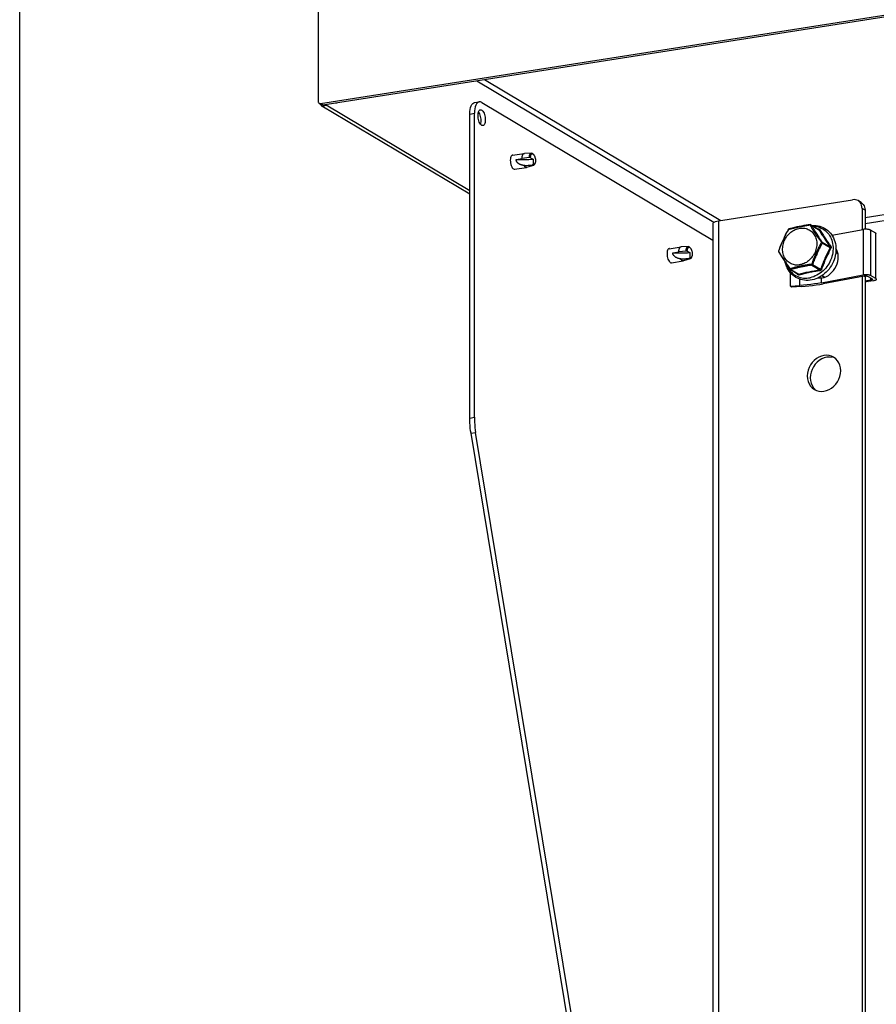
# Model space of a CAD drawing. Header units: inches. Extents: x 0 to 54.4, y 0 to 35.2.
# Tile 2 of 9: x 0 to 10, y 11.5 to 22.9. Entities that reach past the tile are written whole.
import ezdxf

# ---------------------------------------------------------------- set-up
doc = ezdxf.new("R2010")
doc.units = ezdxf.units.IN
doc.header["$LTSCALE"] = 2.992
doc.header["$MEASUREMENT"] = 0
doc.layers.get('0').update_dxf_attribs({"linetype": 'CONTINUOUS'})

msp = doc.modelspace()

# ---------------------------------------------------------------- linework, layer by layer
at = {"color": 7, "linetype": 'Continuous'}
for p, q in [((0, 0), (0, 35.2)), ((3.506, 21.97), (15.675, 23.882)), ((3.479, 23.297), (3.479, 21.994)), ((3.5, 21.967), (3.518, 21.957)), ((3.506, 21.97), (3.533, 21.954)), ((3.52, 21.941), (3.517, 21.945)), ((3.52, 21.941), (3.574, 21.95)), ((5.246, 20.913), (3.52, 21.941)), ((5.302, 21.982), (5.356, 21.991)), ((5.246, 21.848), (5.299, 21.857)), ((5.246, 18.306), (5.246, 21.848)), ((5.347, 21.87), (5.353, 21.862)), ((17.308, 21.74), (9.853, 20.569)), ((5.743, 21.368), (5.881, 21.39)), ((5.881, 21.39), (5.883, 21.39)), ((5.964, 21.394), (5.883, 21.39)), ((5.989, 21.377), (5.981, 21.385)), ((5.769, 21.205), (5.906, 21.227)), ((5.785, 21.319), (5.856, 21.33)), ((5.94, 21.341), (5.856, 21.33)), ((5.908, 21.227), (5.906, 21.227)), ((5.987, 21.249), (5.908, 21.227)), ((5.954, 21.339), (5.94, 21.341)), ((5.954, 21.339), (5.983, 21.323)), ((5.973, 21.252), (5.978, 21.258)), ((5.978, 21.258), (5.983, 21.263)), ((5.983, 21.323), (5.983, 21.263)), ((6.005, 21.273), (6, 21.262)), ((9.806, 20.818), (9.772, 20.839)), ((9.853, 20.728), (9.819, 20.749)), ((9.853, 20.728), (9.853, 20.506)), ((9.218, 20.558), (9.217, 20.558)), ((9.219, 20.559), (9.311, 20.504)), ((9.221, 20.557), (9.313, 20.502)), ((8.958, 20.499), (8.961, 20.505)), ((8.959, 20.504), (8.959, 20.504)), ((8.961, 20.505), (8.966, 20.506)), ((8.964, 20.509), (8.964, 20.509)), ((9.022, 20.519), (9.04, 20.523)), ((9.04, 20.523), (9.071, 20.529)), ((9.071, 20.529), (9.092, 20.534)), ((9.252, 20.506), (9.26, 20.495)), ((9.26, 20.475), (9.267, 20.464)), ((9.267, 20.464), (9.275, 20.452)), ((9.274, 20.472), (9.29, 20.449)), ((9.275, 20.452), (9.283, 20.439)), ((9.29, 20.449), (9.303, 20.429)), ((9.303, 20.429), (9.313, 20.415)), ((9.304, 20.508), (9.308, 20.509)), ((9.467, 20.435), (9.831, 20.503)), ((9.831, 20.503), (9.831, 19.974)), ((9.916, 20.496), (9.916, 19.966)), ((9.978, 20.459), (9.916, 20.496)), ((9.978, 19.93), (9.978, 20.459)), ((8.876, 20.324), (8.884, 20.342)), ((8.884, 20.342), (8.895, 20.366)), ((8.895, 20.366), (8.915, 20.41)), ((9.308, 20.404), (9.319, 20.389)), ((9.342, 20.358), (9.346, 20.353)), ((9.354, 20.356), (9.446, 20.301)), ((9.355, 20.346), (9.447, 20.292)), ((7.57, 20.279), (7.708, 20.301)), ((7.612, 20.23), (7.683, 20.241)), ((7.767, 20.252), (7.683, 20.241)), ((7.708, 20.301), (7.71, 20.301)), ((7.791, 20.305), (7.71, 20.301)), ((7.781, 20.25), (7.767, 20.252)), ((7.781, 20.25), (7.81, 20.234)), ((7.816, 20.288), (7.808, 20.296)), ((7.81, 20.234), (7.81, 20.174)), ((8.847, 20.249), (8.846, 20.247)), ((8.852, 20.239), (8.847, 20.249)), ((8.881, 20.195), (8.872, 20.209)), ((8.9, 20.168), (8.881, 20.195)), ((9.283, 20.199), (9.277, 20.185)), ((9.289, 20.213), (9.283, 20.199)), ((9.296, 20.228), (9.289, 20.213)), ((9.512, 20.234), (9.538, 20.218)), ((9.514, 20.283), (9.516, 20.282)), ((9.532, 20.228), (9.536, 20.224)), ((7.596, 20.116), (7.734, 20.138)), ((7.735, 20.138), (7.734, 20.138)), ((7.814, 20.16), (7.735, 20.138)), ((7.8, 20.163), (7.805, 20.169)), ((7.805, 20.169), (7.81, 20.174)), ((7.832, 20.184), (7.827, 20.173)), ((8.912, 20.15), (8.9, 20.168)), ((8.939, 20.109), (8.912, 20.15)), ((8.947, 20.096), (8.939, 20.109)), ((8.956, 20.083), (8.947, 20.096)), ((9.234, 20.088), (9.326, 20.033)), ((9.242, 20.094), (9.334, 20.039)), ((8.975, 20.055), (8.968, 20.065)), ((8.982, 20.045), (8.975, 20.055)), ((8.983, 20.037), (9.075, 19.982)), ((8.985, 19.843), (8.985, 19.995)), ((8.988, 20.036), (9.08, 19.982)), ((9.07, 19.979), (9.062, 19.99)), ((9.344, 19.882), (9.831, 19.974)), ((9.353, 19.967), (9.385, 19.948)), ((9.978, 19.93), (9.916, 19.966)), ((8.985, 19.843), (9.091, 19.85)), ((9.091, 19.85), (9.091, 19.924)), ((9.315, 19.939), (9.311, 19.942)), ((9.344, 19.882), (9.344, 19.939)), ((9.344, 19.939), (9.352, 19.939)), ((9.842, 19.96), (9.364, 19.87)), ((9.853, 19.96), (9.853, 7.892)), ((9.853, 19.902), (9.871, 19.905)), ((9.922, 19.914), (9.871, 19.905)), ((9.871, 19.905), (9.889, 19.895)), ((9.935, 19.926), (9.884, 19.956)), ((9.952, 19.905), (9.889, 19.895)), ((9.922, 19.914), (9.922, 19.934)), ((8.995, 19.83), (8.985, 19.843)), ((9.111, 19.838), (8.995, 19.83)), ((9.468, 19.013), (9.439, 19.016)), ((5.246, 18.306), (5.299, 18.315)), ((5.261, 18.128), (5.314, 18.136)), ((7.017, 7.473), (5.261, 18.128))]:
    msp.add_line(p, q, dxfattribs=at)
at = {"color": 3, "linetype": 'Continuous'}
for p, q in [((3.533, 21.954), (15.703, 23.866)), ((5.327, 22.236), (8.09, 20.589)), ((5.418, 22.25), (8.171, 20.609)), ((3.52, 21.955), (3.518, 21.957)), ((5.246, 20.953), (3.574, 21.95)), ((5.385, 21.984), (8.08, 20.378)), ((5.299, 18.315), (5.299, 21.857)), ((17.308, 21.812), (9.853, 20.64)), ((5.743, 21.369), (5.741, 21.369)), ((5.746, 21.369), (5.743, 21.369)), ((5.718, 21.31), (5.719, 21.293)), ((5.735, 21.234), (5.741, 21.223)), ((5.741, 21.223), (5.748, 21.214)), ((5.763, 21.205), (5.769, 21.205)), ((8.144, 20.604), (9.708, 20.85)), ((9.819, 20.749), (9.819, 20.503)), ((8.08, 20.573), (8.08, 6.634)), ((8.144, 20.604), (8.144, 6.665)), ((7.545, 20.221), (7.546, 20.204)), ((7.57, 20.28), (7.568, 20.28)), ((7.573, 20.28), (7.57, 20.28)), ((7.562, 20.145), (7.568, 20.134)), ((7.568, 20.134), (7.576, 20.125)), ((7.59, 20.116), (7.596, 20.116)), ((9.819, 19.956), (9.819, 7.889)), ((7.07, 7.482), (5.314, 18.136))]:
    msp.add_line(p, q, dxfattribs=at)
at = {"color": 7, "linetype": 'Continuous'}
for points in [[(3.479, 21.994), (3.48, 21.987), (3.483, 21.981), (3.487, 21.975), (3.491, 21.973)], [(3.491, 21.973), (3.493, 21.972), (3.499, 21.97), (3.506, 21.97)], [(3.517, 21.945), (3.514, 21.949), (3.511, 21.956), (3.509, 21.962)], [(5.246, 21.848), (5.247, 21.876), (5.25, 21.901), (5.255, 21.924), (5.262, 21.943), (5.271, 21.959), (5.281, 21.972), (5.292, 21.979), (5.302, 21.982)], [(5.353, 21.862), (5.359, 21.849), (5.364, 21.835), (5.368, 21.82), (5.372, 21.804)], [(5.372, 21.804), (5.373, 21.788), (5.374, 21.772)], [(5.374, 21.772), (5.373, 21.756), (5.372, 21.743), (5.369, 21.732)], [(5.856, 21.33), (5.856, 21.337), (5.856, 21.344), (5.857, 21.35), (5.858, 21.356), (5.859, 21.362), (5.861, 21.367), (5.863, 21.372), (5.865, 21.376), (5.867, 21.38), (5.869, 21.383), (5.872, 21.386), (5.875, 21.388), (5.878, 21.389), (5.881, 21.39)], [(5.94, 21.341), (5.94, 21.347), (5.941, 21.353), (5.941, 21.359), (5.942, 21.364), (5.943, 21.369), (5.945, 21.374), (5.947, 21.378), (5.948, 21.382), (5.951, 21.386), (5.953, 21.388), (5.955, 21.391), (5.958, 21.392), (5.961, 21.393), (5.964, 21.394)], [(5.954, 21.339), (5.954, 21.344), (5.954, 21.349), (5.955, 21.354), (5.956, 21.359), (5.957, 21.363), (5.958, 21.367), (5.959, 21.371), (5.961, 21.374), (5.963, 21.377), (5.965, 21.38), (5.967, 21.382), (5.969, 21.383), (5.971, 21.384), (5.974, 21.384), (5.976, 21.384), (5.979, 21.384), (5.981, 21.383), (5.984, 21.381), (5.987, 21.379), (5.989, 21.377)], [(5.964, 21.394), (5.967, 21.394), (5.97, 21.393), (5.973, 21.392), (5.976, 21.39), (5.979, 21.387), (5.981, 21.385)], [(5.989, 21.377), (5.989, 21.377), (5.992, 21.374), (5.994, 21.37), (5.996, 21.367), (5.999, 21.362), (6.001, 21.358), (6.003, 21.353), (6.004, 21.348), (6.006, 21.343), (6.007, 21.338), (6.009, 21.332), (6.01, 21.327), (6.01, 21.321), (6.011, 21.315), (6.011, 21.31), (6.011, 21.304), (6.011, 21.299), (6.011, 21.294), (6.01, 21.289), (6.009, 21.285), (6.008, 21.28), (6.007, 21.276), (6.005, 21.273)], [(5.785, 21.319), (5.81, 21.318), (5.834, 21.318), (5.859, 21.318), (5.884, 21.318), (5.909, 21.319), (5.934, 21.32), (5.958, 21.321), (5.983, 21.323)], [(5.877, 21.247), (5.874, 21.248), (5.87, 21.249), (5.866, 21.25), (5.863, 21.251), (5.859, 21.252), (5.856, 21.253), (5.852, 21.254), (5.849, 21.255), (5.845, 21.256), (5.842, 21.257), (5.838, 21.259), (5.834, 21.26), (5.83, 21.262), (5.826, 21.264), (5.822, 21.267), (5.818, 21.269), (5.814, 21.272), (5.81, 21.274), (5.807, 21.277), (5.804, 21.28), (5.801, 21.283), (5.798, 21.286), (5.796, 21.289), (5.794, 21.292), (5.792, 21.295), (5.79, 21.298), (5.789, 21.301), (5.787, 21.305), (5.786, 21.308), (5.785, 21.312), (5.785, 21.316), (5.785, 21.319)], [(5.973, 21.252), (5.961, 21.25), (5.949, 21.249), (5.937, 21.248), (5.925, 21.247), (5.912, 21.246), (5.9, 21.246), (5.889, 21.247), (5.877, 21.247)], [(5.894, 21.23), (5.891, 21.232), (5.888, 21.234), (5.886, 21.237), (5.883, 21.24), (5.88, 21.244), (5.877, 21.247)], [(5.906, 21.227), (5.904, 21.227), (5.9, 21.227), (5.897, 21.228), (5.894, 21.23)], [(5.987, 21.249), (5.985, 21.249), (5.982, 21.248), (5.979, 21.249), (5.976, 21.25), (5.973, 21.252)], [(6, 21.265), (5.998, 21.263), (5.995, 21.262), (5.993, 21.261), (5.991, 21.261), (5.988, 21.261), (5.985, 21.262), (5.983, 21.263)], [(6, 21.262), (6, 21.261), (5.998, 21.258), (5.995, 21.255), (5.993, 21.252), (5.99, 21.251), (5.988, 21.249), (5.987, 21.249)], [(6.005, 21.273), (6.004, 21.27), (6.002, 21.267), (6, 21.265)], [(9.806, 20.818), (9.821, 20.807), (9.832, 20.795)], [(9.832, 20.795), (9.841, 20.78), (9.848, 20.764), (9.852, 20.747), (9.853, 20.728)], [(9.212, 20.56), (9.191, 20.557), (9.167, 20.554), (9.14, 20.549), (9.113, 20.543), (9.085, 20.538), (9.058, 20.532), (9.031, 20.526), (9.005, 20.52), (8.983, 20.514), (8.964, 20.509)], [(9.092, 20.534), (9.133, 20.542), (9.143, 20.544), (9.152, 20.546), (9.16, 20.548), (9.168, 20.549), (9.176, 20.551), (9.184, 20.552), (9.191, 20.553), (9.198, 20.555), (9.205, 20.556), (9.211, 20.557)], [(9.211, 20.557), (9.211, 20.558), (9.211, 20.559), (9.211, 20.559), (9.212, 20.56), (9.212, 20.56), (9.212, 20.56)], [(9.217, 20.558), (9.215, 20.558), (9.214, 20.558), (9.212, 20.557), (9.211, 20.557)], [(9.211, 20.557), (9.213, 20.553), (9.218, 20.544)], [(9.248, 20.541), (9.266, 20.54), (9.286, 20.538), (9.305, 20.533), (9.323, 20.528), (9.34, 20.52), (9.357, 20.512), (9.374, 20.502), (9.389, 20.49), (9.403, 20.477), (9.416, 20.464), (9.429, 20.448), (9.44, 20.432), (9.449, 20.415), (9.458, 20.397), (9.465, 20.378), (9.471, 20.359), (9.475, 20.339), (9.479, 20.318), (9.48, 20.297), (9.481, 20.276), (9.479, 20.254), (9.477, 20.232), (9.473, 20.211), (9.467, 20.189), (9.461, 20.168), (9.452, 20.147), (9.443, 20.127), (9.433, 20.107), (9.421, 20.088), (9.408, 20.07), (9.394, 20.052), (9.379, 20.036), (9.363, 20.02), (9.346, 20.006), (9.329, 19.992), (9.311, 19.981), (9.292, 19.97), (9.273, 19.961), (9.254, 19.953), (9.234, 19.946), (9.214, 19.941)], [(9.221, 20.557), (9.22, 20.557), (9.219, 20.558), (9.218, 20.558)], [(9.218, 20.544), (9.221, 20.539), (9.224, 20.534), (9.227, 20.528), (9.23, 20.522), (9.234, 20.516), (9.238, 20.51), (9.241, 20.504), (9.245, 20.498), (9.249, 20.492), (9.252, 20.486), (9.26, 20.475)], [(9.219, 20.559), (9.219, 20.558), (9.22, 20.558), (9.221, 20.557)], [(9.221, 20.557), (9.223, 20.553), (9.226, 20.549), (9.228, 20.544), (9.231, 20.54), (9.234, 20.535), (9.237, 20.53), (9.241, 20.524), (9.245, 20.518), (9.252, 20.506)], [(9.234, 20.55), (9.239, 20.55), (9.261, 20.55), (9.283, 20.549), (9.305, 20.545), (9.326, 20.54), (9.346, 20.534), (9.365, 20.525), (9.384, 20.515), (9.402, 20.504), (9.419, 20.49), (9.434, 20.476), (9.449, 20.46), (9.462, 20.443), (9.474, 20.424), (9.484, 20.405), (9.493, 20.384), (9.501, 20.363), (9.507, 20.34), (9.511, 20.317), (9.513, 20.294), (9.514, 20.27), (9.513, 20.246), (9.511, 20.222), (9.506, 20.198), (9.5, 20.174), (9.493, 20.151), (9.484, 20.128), (9.473, 20.105), (9.461, 20.083), (9.448, 20.062), (9.433, 20.042), (9.417, 20.023), (9.4, 20.006), (9.382, 19.989), (9.363, 19.974), (9.343, 19.96), (9.322, 19.948), (9.301, 19.937), (9.28, 19.928), (9.258, 19.921), (9.235, 19.916)], [(8.959, 20.504), (8.948, 20.485), (8.935, 20.462), (8.923, 20.436), (8.91, 20.408), (8.897, 20.379), (8.884, 20.351), (8.872, 20.323), (8.861, 20.296), (8.852, 20.271), (8.845, 20.25)], [(8.892, 20.263), (8.892, 20.278), (8.893, 20.293), (8.894, 20.308), (8.897, 20.324), (8.901, 20.339), (8.906, 20.354), (8.912, 20.369), (8.918, 20.383), (8.926, 20.397), (8.934, 20.411), (8.943, 20.424), (8.953, 20.437), (8.964, 20.448), (8.975, 20.459), (8.987, 20.47), (9, 20.479), (9.012, 20.488), (9.026, 20.495), (9.039, 20.502), (9.053, 20.507), (9.067, 20.512), (9.081, 20.515), (9.096, 20.518), (9.11, 20.519), (9.124, 20.519), (9.138, 20.518), (9.151, 20.517), (9.165, 20.514), (9.178, 20.509), (9.19, 20.504), (9.202, 20.498), (9.214, 20.491), (9.225, 20.483), (9.235, 20.474), (9.244, 20.464), (9.253, 20.453), (9.261, 20.442), (9.268, 20.43), (9.274, 20.417), (9.279, 20.403), (9.283, 20.389), (9.286, 20.375), (9.289, 20.36), (9.29, 20.345)], [(8.915, 20.41), (8.921, 20.424), (8.924, 20.432), (8.928, 20.439), (8.931, 20.447), (8.935, 20.454), (8.939, 20.462), (8.942, 20.469), (8.946, 20.476), (8.949, 20.483), (8.952, 20.488), (8.955, 20.494), (8.958, 20.499)], [(8.961, 20.505), (8.96, 20.505), (8.96, 20.505), (8.959, 20.505), (8.959, 20.504)], [(8.964, 20.509), (8.963, 20.508), (8.963, 20.508), (8.962, 20.507), (8.961, 20.506), (8.961, 20.505)], [(8.966, 20.506), (8.972, 20.508), (8.978, 20.509), (8.984, 20.511), (8.991, 20.512), (8.998, 20.514), (9.005, 20.516), (9.013, 20.517), (9.022, 20.519)], [(9.26, 20.495), (9.263, 20.489), (9.274, 20.472)], [(9.283, 20.439), (9.288, 20.433), (9.292, 20.426), (9.297, 20.419), (9.308, 20.404)], [(9.307, 20.506), (9.308, 20.507), (9.308, 20.508), (9.308, 20.509)], [(9.308, 20.509), (9.31, 20.509), (9.313, 20.509), (9.315, 20.509), (9.317, 20.508), (9.319, 20.507), (9.321, 20.506), (9.322, 20.505), (9.323, 20.503)], [(9.313, 20.502), (9.312, 20.503), (9.312, 20.503), (9.311, 20.504)], [(9.323, 20.503), (9.322, 20.502), (9.321, 20.502), (9.319, 20.501), (9.318, 20.501), (9.316, 20.501), (9.315, 20.501), (9.314, 20.501), (9.313, 20.502)], [(9.313, 20.502), (9.32, 20.49), (9.328, 20.478), (9.335, 20.466), (9.343, 20.454), (9.351, 20.441), (9.359, 20.429), (9.367, 20.417), (9.375, 20.404), (9.383, 20.392), (9.392, 20.379), (9.4, 20.367), (9.409, 20.354), (9.418, 20.341), (9.427, 20.328), (9.437, 20.314), (9.446, 20.301)], [(9.323, 20.503), (9.331, 20.491), (9.338, 20.479), (9.346, 20.467), (9.353, 20.455), (9.361, 20.443), (9.369, 20.431), (9.377, 20.419), (9.385, 20.406), (9.393, 20.394), (9.401, 20.381), (9.41, 20.369), (9.419, 20.356), (9.428, 20.343), (9.437, 20.331), (9.446, 20.317), (9.455, 20.304)], [(9.916, 20.496), (9.913, 20.497), (9.909, 20.499), (9.905, 20.5), (9.9, 20.502), (9.895, 20.503), (9.89, 20.504), (9.884, 20.504), (9.879, 20.505), (9.872, 20.505), (9.866, 20.506), (9.86, 20.506), (9.854, 20.506), (9.848, 20.505), (9.842, 20.505), (9.836, 20.504), (9.831, 20.503)], [(9.984, 20.451), (9.984, 20.451), (9.984, 20.453), (9.982, 20.455), (9.98, 20.457), (9.978, 20.459)], [(8.847, 20.249), (8.849, 20.256), (8.852, 20.263), (8.854, 20.27), (8.857, 20.278), (8.86, 20.286), (8.864, 20.295), (8.868, 20.304), (8.872, 20.314), (8.876, 20.324)], [(9.29, 20.345), (9.29, 20.33), (9.289, 20.315), (9.287, 20.3), (9.284, 20.284), (9.281, 20.269), (9.276, 20.254), (9.27, 20.239), (9.263, 20.225), (9.256, 20.211), (9.247, 20.197), (9.238, 20.184), (9.228, 20.171), (9.218, 20.16), (9.206, 20.149), (9.195, 20.138), (9.182, 20.129), (9.169, 20.12), (9.156, 20.113), (9.142, 20.106), (9.129, 20.101), (9.115, 20.096), (9.1, 20.093), (9.086, 20.09), (9.072, 20.089), (9.058, 20.089), (9.044, 20.089), (9.03, 20.091), (9.017, 20.094), (9.004, 20.099), (8.991, 20.104), (8.979, 20.11), (8.968, 20.117), (8.957, 20.125), (8.947, 20.134)], [(9.346, 20.353), (9.342, 20.347), (9.339, 20.34), (9.335, 20.334), (9.331, 20.326), (9.326, 20.319), (9.322, 20.311), (9.317, 20.302), (9.312, 20.292), (9.308, 20.283), (9.303, 20.274), (9.299, 20.265), (9.295, 20.257), (9.291, 20.249), (9.288, 20.241), (9.284, 20.233), (9.281, 20.226), (9.278, 20.219), (9.275, 20.211), (9.272, 20.204), (9.268, 20.197), (9.265, 20.19), (9.262, 20.183), (9.259, 20.175), (9.256, 20.168), (9.253, 20.16), (9.25, 20.152), (9.247, 20.144), (9.244, 20.136), (9.242, 20.128), (9.239, 20.121), (9.237, 20.115), (9.235, 20.109), (9.233, 20.103), (9.232, 20.097)], [(9.355, 20.346), (9.351, 20.34), (9.348, 20.334), (9.344, 20.327), (9.34, 20.32), (9.336, 20.313), (9.332, 20.305), (9.328, 20.296), (9.323, 20.287), (9.319, 20.277), (9.314, 20.268), (9.31, 20.26), (9.306, 20.251), (9.303, 20.243), (9.296, 20.228)], [(9.313, 20.415), (9.318, 20.407), (9.323, 20.399), (9.328, 20.392), (9.333, 20.385), (9.338, 20.379), (9.342, 20.373), (9.346, 20.367), (9.35, 20.361), (9.354, 20.356)], [(9.319, 20.389), (9.324, 20.382), (9.329, 20.376), (9.333, 20.37), (9.342, 20.358)], [(9.346, 20.353), (9.348, 20.354), (9.349, 20.354), (9.35, 20.355), (9.351, 20.355), (9.352, 20.356), (9.353, 20.356), (9.354, 20.356), (9.354, 20.356)], [(9.355, 20.346), (9.354, 20.347), (9.353, 20.348), (9.352, 20.349), (9.351, 20.35), (9.35, 20.35), (9.349, 20.351), (9.348, 20.352), (9.346, 20.353)], [(9.354, 20.356), (9.355, 20.355), (9.355, 20.354), (9.356, 20.353), (9.356, 20.351), (9.356, 20.35), (9.356, 20.349), (9.355, 20.348), (9.355, 20.346)], [(7.612, 20.23), (7.637, 20.23), (7.662, 20.229), (7.686, 20.229), (7.711, 20.229), (7.736, 20.23), (7.761, 20.231), (7.785, 20.232), (7.81, 20.234)], [(7.705, 20.159), (7.701, 20.159), (7.697, 20.16), (7.694, 20.161), (7.69, 20.162), (7.686, 20.163), (7.683, 20.164), (7.679, 20.165), (7.676, 20.166), (7.672, 20.167), (7.669, 20.168), (7.665, 20.17), (7.661, 20.172), (7.657, 20.173), (7.654, 20.175), (7.649, 20.178), (7.645, 20.18), (7.641, 20.183), (7.638, 20.186), (7.634, 20.188), (7.631, 20.191), (7.628, 20.194), (7.625, 20.197), (7.623, 20.2), (7.621, 20.203), (7.619, 20.206), (7.617, 20.209), (7.616, 20.213), (7.614, 20.216), (7.613, 20.219), (7.613, 20.223), (7.612, 20.227), (7.612, 20.23)], [(7.683, 20.241), (7.683, 20.248), (7.684, 20.255), (7.684, 20.261), (7.685, 20.267), (7.687, 20.273), (7.688, 20.278), (7.69, 20.283), (7.692, 20.287), (7.694, 20.291), (7.696, 20.294), (7.699, 20.297), (7.702, 20.299), (7.705, 20.3), (7.708, 20.301)], [(7.767, 20.252), (7.767, 20.258), (7.768, 20.264), (7.768, 20.27), (7.769, 20.275), (7.771, 20.28), (7.772, 20.285), (7.774, 20.289), (7.776, 20.293), (7.778, 20.297), (7.78, 20.299), (7.783, 20.302), (7.785, 20.303), (7.788, 20.304), (7.791, 20.305)], [(7.781, 20.25), (7.781, 20.255), (7.782, 20.26), (7.782, 20.265), (7.783, 20.27), (7.784, 20.274), (7.785, 20.278), (7.787, 20.282), (7.788, 20.285), (7.79, 20.288), (7.792, 20.291), (7.794, 20.293), (7.796, 20.294), (7.799, 20.295), (7.801, 20.295), (7.803, 20.295), (7.806, 20.295), (7.809, 20.294), (7.811, 20.292), (7.814, 20.29), (7.816, 20.288)], [(7.791, 20.305), (7.794, 20.305), (7.797, 20.304), (7.8, 20.303), (7.803, 20.301), (7.806, 20.298), (7.808, 20.296)], [(7.816, 20.288), (7.816, 20.288), (7.819, 20.285), (7.821, 20.281), (7.824, 20.278), (7.826, 20.273), (7.828, 20.269), (7.83, 20.264), (7.832, 20.259), (7.833, 20.254), (7.834, 20.249), (7.836, 20.243), (7.837, 20.238), (7.837, 20.232), (7.838, 20.226), (7.838, 20.221), (7.838, 20.215), (7.838, 20.21), (7.838, 20.205), (7.837, 20.2), (7.836, 20.196), (7.835, 20.191), (7.834, 20.187), (7.832, 20.184)], [(8.845, 20.25), (8.845, 20.25), (8.845, 20.25), (8.845, 20.249), (8.846, 20.249), (8.847, 20.249)], [(8.846, 20.247), (8.845, 20.246), (8.845, 20.245), (8.845, 20.244), (8.845, 20.243)], [(8.845, 20.243), (8.846, 20.242), (8.846, 20.242)], [(8.846, 20.242), (8.855, 20.226), (8.866, 20.207), (8.88, 20.187), (8.894, 20.165), (8.909, 20.142), (8.924, 20.12), (8.939, 20.098), (8.954, 20.076), (8.968, 20.057), (8.98, 20.04)], [(8.872, 20.209), (8.863, 20.223), (8.859, 20.229), (8.856, 20.234), (8.852, 20.239)], [(8.921, 20.166), (8.914, 20.178), (8.908, 20.191), (8.903, 20.205), (8.899, 20.219), (8.895, 20.233), (8.893, 20.248), (8.892, 20.263)], [(9.447, 20.292), (9.438, 20.276), (9.43, 20.261), (9.422, 20.246), (9.415, 20.23), (9.407, 20.215), (9.4, 20.199), (9.393, 20.184), (9.386, 20.168), (9.379, 20.153), (9.372, 20.137), (9.365, 20.121), (9.359, 20.105), (9.352, 20.089), (9.346, 20.073), (9.34, 20.056), (9.334, 20.039)], [(9.456, 20.285), (9.448, 20.27), (9.44, 20.255), (9.432, 20.24), (9.425, 20.225), (9.417, 20.209), (9.41, 20.194), (9.403, 20.179), (9.396, 20.163), (9.389, 20.148), (9.382, 20.132), (9.376, 20.116), (9.369, 20.101), (9.363, 20.085), (9.357, 20.069), (9.351, 20.052), (9.345, 20.036)], [(9.446, 20.301), (9.447, 20.301), (9.448, 20.301), (9.449, 20.301), (9.45, 20.301), (9.451, 20.302), (9.453, 20.302), (9.454, 20.303), (9.455, 20.304)], [(9.447, 20.292), (9.447, 20.293), (9.448, 20.294), (9.448, 20.295), (9.448, 20.296), (9.448, 20.298), (9.448, 20.299), (9.447, 20.3), (9.446, 20.301)], [(9.456, 20.285), (9.455, 20.286), (9.453, 20.287), (9.452, 20.288), (9.451, 20.289), (9.45, 20.289), (9.448, 20.29), (9.447, 20.291), (9.447, 20.292)], [(9.455, 20.304), (9.457, 20.302), (9.458, 20.3), (9.458, 20.297), (9.459, 20.295), (9.459, 20.293), (9.458, 20.29), (9.457, 20.288), (9.456, 20.285)], [(9.512, 20.237), (9.518, 20.235), (9.528, 20.23), (9.532, 20.228)], [(7.8, 20.163), (7.788, 20.161), (7.776, 20.16), (7.764, 20.159), (7.752, 20.158), (7.74, 20.157), (7.727, 20.157), (7.716, 20.158), (7.705, 20.159)], [(7.721, 20.141), (7.718, 20.143), (7.715, 20.145), (7.713, 20.148), (7.71, 20.151), (7.707, 20.155), (7.705, 20.159)], [(7.734, 20.138), (7.731, 20.138), (7.728, 20.138), (7.724, 20.139), (7.721, 20.141)], [(7.814, 20.16), (7.812, 20.16), (7.809, 20.159), (7.806, 20.16), (7.803, 20.161), (7.8, 20.163)], [(7.827, 20.176), (7.825, 20.174), (7.823, 20.173), (7.82, 20.172), (7.818, 20.172), (7.815, 20.172), (7.813, 20.173), (7.81, 20.174)], [(7.827, 20.173), (7.827, 20.172), (7.825, 20.169), (7.823, 20.166), (7.82, 20.163), (7.818, 20.162), (7.815, 20.16), (7.814, 20.16)], [(7.832, 20.184), (7.831, 20.181), (7.829, 20.178), (7.827, 20.176)], [(8.947, 20.134), (8.937, 20.144), (8.929, 20.155), (8.921, 20.166)], [(9.235, 19.916), (9.213, 19.912), (9.191, 19.91), (9.168, 19.91), (9.147, 19.911), (9.125, 19.915), (9.104, 19.92), (9.084, 19.926), (9.065, 19.935), (9.046, 19.945), (9.028, 19.957), (9.011, 19.97), (8.996, 19.984), (8.981, 20), (8.968, 20.017), (8.956, 20.036), (8.945, 20.055), (8.936, 20.076), (8.929, 20.097), (8.923, 20.12), (8.923, 20.121)], [(8.934, 20.105), (8.936, 20.099), (8.943, 20.08), (8.952, 20.062), (8.961, 20.045), (8.972, 20.029), (8.985, 20.014), (8.998, 20), (9.012, 19.987), (9.027, 19.976), (9.044, 19.966), (9.061, 19.957), (9.078, 19.95), (9.097, 19.944), (9.115, 19.94), (9.135, 19.937), (9.154, 19.936), (9.174, 19.936), (9.194, 19.938), (9.214, 19.941)], [(8.968, 20.065), (8.96, 20.077), (8.956, 20.083)], [(9.232, 20.097), (9.225, 20.096), (9.218, 20.095), (9.211, 20.095), (9.204, 20.094), (9.197, 20.093), (9.189, 20.092), (9.18, 20.09), (9.171, 20.089), (9.162, 20.087), (9.153, 20.086), (9.143, 20.084), (9.133, 20.082), (9.122, 20.08), (9.112, 20.078), (9.101, 20.076), (9.09, 20.074), (9.08, 20.071), (9.07, 20.069), (9.06, 20.067), (9.051, 20.064), (9.042, 20.062), (9.033, 20.06), (9.025, 20.058), (9.018, 20.056), (9.011, 20.054), (9.004, 20.052), (8.998, 20.05), (8.992, 20.048), (8.987, 20.046), (8.982, 20.045)], [(9.234, 20.088), (9.228, 20.087), (9.222, 20.086), (9.215, 20.085), (9.208, 20.084), (9.2, 20.083), (9.192, 20.082), (9.184, 20.08), (9.176, 20.079), (9.167, 20.077), (9.157, 20.075), (9.148, 20.073), (9.138, 20.071), (9.127, 20.069), (9.117, 20.067), (9.106, 20.065), (9.095, 20.063), (9.085, 20.06), (9.075, 20.058), (9.065, 20.056), (9.056, 20.054), (9.047, 20.052), (9.039, 20.05), (9.031, 20.048), (9.023, 20.046), (9.017, 20.045), (9.01, 20.043), (9.004, 20.041), (8.998, 20.04), (8.993, 20.038), (8.988, 20.036)], [(9.234, 20.088), (9.234, 20.088), (9.234, 20.089), (9.233, 20.09), (9.233, 20.091), (9.233, 20.092), (9.232, 20.094), (9.232, 20.095), (9.232, 20.097)], [(9.232, 20.097), (9.233, 20.096), (9.235, 20.096), (9.236, 20.095), (9.237, 20.095), (9.239, 20.095), (9.24, 20.094), (9.241, 20.094), (9.242, 20.094)], [(9.242, 20.094), (9.241, 20.093), (9.241, 20.092), (9.24, 20.091), (9.239, 20.09), (9.238, 20.089), (9.237, 20.089), (9.236, 20.088), (9.234, 20.088)], [(9.277, 20.185), (9.274, 20.178), (9.271, 20.17), (9.267, 20.163), (9.264, 20.155), (9.261, 20.147), (9.258, 20.139), (9.255, 20.132), (9.252, 20.125), (9.25, 20.118), (9.248, 20.112), (9.246, 20.106), (9.244, 20.1), (9.242, 20.094)], [(8.98, 20.04), (8.98, 20.04), (8.979, 20.041), (8.98, 20.041), (8.98, 20.042), (8.98, 20.043), (8.981, 20.044), (8.982, 20.045)], [(8.982, 20.045), (8.982, 20.043), (8.983, 20.042), (8.984, 20.041), (8.984, 20.039), (8.985, 20.038), (8.986, 20.038), (8.987, 20.037), (8.988, 20.036)], [(8.988, 20.036), (8.987, 20.036), (8.986, 20.036), (8.985, 20.036), (8.984, 20.037), (8.983, 20.037)], [(9.07, 19.979), (9.071, 19.98), (9.072, 19.981), (9.073, 19.982), (9.073, 19.982), (9.073, 19.983), (9.073, 19.983)], [(9.086, 19.972), (9.084, 19.972), (9.082, 19.972), (9.08, 19.972), (9.078, 19.973), (9.076, 19.974), (9.074, 19.975), (9.072, 19.977), (9.07, 19.979)], [(9.075, 19.982), (9.076, 19.982), (9.077, 19.981), (9.078, 19.981), (9.079, 19.981), (9.08, 19.982)], [(9.08, 19.982), (9.109, 19.989), (9.138, 19.997), (9.168, 20.004), (9.199, 20.01), (9.23, 20.016), (9.261, 20.022), (9.294, 20.028), (9.326, 20.033)], [(9.08, 19.982), (9.081, 19.981), (9.082, 19.98), (9.083, 19.979), (9.084, 19.978), (9.085, 19.977), (9.085, 19.975), (9.086, 19.974), (9.086, 19.972)], [(9.203, 20.001), (9.188, 19.997), (9.173, 19.994), (9.159, 19.991), (9.144, 19.987), (9.129, 19.984), (9.115, 19.98), (9.101, 19.976), (9.086, 19.972)], [(9.33, 20.023), (9.313, 20.021), (9.297, 20.018), (9.281, 20.015), (9.265, 20.012), (9.249, 20.01), (9.234, 20.007), (9.218, 20.004), (9.203, 20.001)], [(9.326, 20.033), (9.328, 20.033), (9.329, 20.034), (9.33, 20.034), (9.331, 20.035), (9.332, 20.036), (9.333, 20.037), (9.333, 20.038), (9.334, 20.039)], [(9.33, 20.023), (9.33, 20.025), (9.329, 20.026), (9.329, 20.028), (9.328, 20.029), (9.328, 20.03), (9.327, 20.032), (9.327, 20.032), (9.326, 20.033)], [(9.345, 20.036), (9.344, 20.033), (9.342, 20.031), (9.341, 20.029), (9.339, 20.027), (9.337, 20.026), (9.335, 20.025), (9.332, 20.024), (9.33, 20.023)], [(9.334, 20.039), (9.335, 20.039), (9.336, 20.039), (9.337, 20.038), (9.339, 20.038), (9.34, 20.037), (9.342, 20.037), (9.343, 20.036), (9.345, 20.036)], [(9.368, 19.953), (9.362, 19.956), (9.353, 19.963), (9.351, 19.965)], [(9.916, 19.966), (9.913, 19.968), (9.909, 19.97), (9.905, 19.971), (9.9, 19.972), (9.895, 19.973), (9.89, 19.974), (9.884, 19.975), (9.879, 19.976), (9.872, 19.976), (9.866, 19.976), (9.86, 19.976), (9.854, 19.976), (9.848, 19.976), (9.842, 19.975), (9.836, 19.975), (9.831, 19.974)], [(9.344, 19.882), (9.304, 19.875), (9.263, 19.869), (9.222, 19.863), (9.179, 19.858), (9.135, 19.854), (9.091, 19.85)], [(9.111, 19.838), (9.156, 19.842), (9.199, 19.846), (9.242, 19.851), (9.284, 19.856), (9.324, 19.863), (9.364, 19.87)], [(9.38, 19.946), (9.378, 19.947), (9.368, 19.953)], [(9.842, 19.96), (9.845, 19.96), (9.848, 19.961), (9.852, 19.961), (9.855, 19.961), (9.859, 19.961), (9.862, 19.961), (9.866, 19.961), (9.869, 19.961), (9.872, 19.96), (9.875, 19.96), (9.878, 19.959), (9.881, 19.958), (9.883, 19.957), (9.884, 19.956)], [(9.889, 19.895), (9.87, 19.892), (9.853, 19.888)], [(9.939, 19.922), (9.939, 19.921), (9.938, 19.92), (9.937, 19.919), (9.936, 19.918), (9.934, 19.917), (9.932, 19.916), (9.929, 19.915), (9.926, 19.914), (9.922, 19.914)], [(9.935, 19.926), (9.937, 19.925), (9.938, 19.924), (9.939, 19.922), (9.939, 19.922)], [(9.984, 19.921), (9.984, 19.92), (9.983, 19.918), (9.981, 19.916), (9.979, 19.914), (9.976, 19.912), (9.972, 19.91), (9.968, 19.909), (9.963, 19.907), (9.957, 19.906), (9.952, 19.905)], [(9.978, 19.93), (9.98, 19.928), (9.982, 19.926), (9.984, 19.924), (9.984, 19.922), (9.984, 19.921)], [(9.439, 19.016), (9.408, 19.014), (9.378, 19.007), (9.348, 18.995), (9.32, 18.978), (9.294, 18.956), (9.271, 18.932), (9.251, 18.904), (9.235, 18.873), (9.223, 18.841), (9.216, 18.809), (9.214, 18.775)], [(9.214, 18.775), (9.216, 18.743), (9.223, 18.713), (9.235, 18.684)], [(9.235, 18.684), (9.251, 18.659), (9.271, 18.637)], [(5.261, 18.128), (5.256, 18.158), (5.252, 18.188), (5.249, 18.218), (5.247, 18.248), (5.246, 18.277), (5.246, 18.306)]]:
    msp.add_lwpolyline(points, dxfattribs=at)
at = {"color": 3, "linetype": 'Continuous'}
for points in [[(3.533, 21.954), (3.526, 21.954), (3.52, 21.955)], [(3.566, 21.959), (3.567, 21.958), (3.57, 21.953), (3.574, 21.95)], [(3.689, 21.976), (3.683, 21.976), (3.68, 21.977)], [(3.697, 21.979), (3.691, 21.976), (3.689, 21.976)], [(5.315, 21.952), (5.308, 21.932), (5.303, 21.909)], [(5.356, 21.991), (5.346, 21.988), (5.334, 21.98), (5.324, 21.968), (5.315, 21.952)], [(5.385, 21.984), (5.371, 21.99), (5.358, 21.991), (5.356, 21.991)], [(5.303, 21.909), (5.3, 21.884), (5.299, 21.857)], [(5.342, 21.831), (5.343, 21.846), (5.344, 21.86), (5.348, 21.872), (5.352, 21.883), (5.357, 21.89), (5.363, 21.896), (5.37, 21.898)], [(5.344, 21.799), (5.343, 21.815), (5.342, 21.831)], [(5.37, 21.898), (5.377, 21.898), (5.385, 21.895), (5.392, 21.889), (5.399, 21.881), (5.406, 21.87), (5.412, 21.858), (5.417, 21.843), (5.422, 21.828), (5.425, 21.812), (5.427, 21.796), (5.427, 21.78)], [(5.363, 21.741), (5.357, 21.754), (5.352, 21.768), (5.348, 21.783), (5.344, 21.799)], [(5.385, 21.716), (5.377, 21.722), (5.37, 21.73), (5.363, 21.741)], [(5.399, 21.713), (5.392, 21.713), (5.385, 21.716)], [(5.427, 21.78), (5.427, 21.765), (5.425, 21.751), (5.422, 21.739), (5.417, 21.729), (5.412, 21.721), (5.406, 21.716), (5.399, 21.713)], [(5.741, 21.369), (5.735, 21.365), (5.729, 21.359), (5.724, 21.35), (5.721, 21.338), (5.719, 21.325), (5.718, 21.31)], [(5.719, 21.293), (5.721, 21.278), (5.724, 21.262), (5.729, 21.247), (5.735, 21.234)], [(5.748, 21.214), (5.756, 21.208), (5.763, 21.205)], [(5.769, 21.205), (5.77, 21.205), (5.771, 21.206)], [(9.772, 20.839), (9.758, 20.845), (9.742, 20.85), (9.725, 20.851), (9.708, 20.85)], [(9.813, 20.785), (9.807, 20.801), (9.798, 20.815), (9.786, 20.828), (9.772, 20.839)], [(9.819, 20.749), (9.817, 20.767), (9.813, 20.785)], [(8.08, 20.573), (8.081, 20.577), (8.086, 20.584), (8.095, 20.59), (8.108, 20.596), (8.124, 20.601), (8.144, 20.604)], [(7.568, 20.28), (7.562, 20.276), (7.556, 20.27), (7.551, 20.261), (7.548, 20.249), (7.546, 20.236), (7.545, 20.221)], [(7.546, 20.204), (7.548, 20.189), (7.551, 20.173), (7.556, 20.158), (7.562, 20.145)], [(7.576, 20.125), (7.583, 20.119), (7.59, 20.116)], [(7.596, 20.116), (7.597, 20.116), (7.599, 20.117)], [(9.486, 19.014), (9.462, 19.026), (9.434, 19.034), (9.405, 19.037), (9.374, 19.035), (9.344, 19.027), (9.314, 19.015), (9.286, 18.998), (9.26, 18.977), (9.237, 18.952), (9.217, 18.924), (9.201, 18.894), (9.189, 18.862), (9.182, 18.829), (9.179, 18.796)], [(9.569, 18.857), (9.566, 18.89), (9.559, 18.92), (9.547, 18.948), (9.532, 18.974), (9.512, 18.995), (9.486, 19.014)], [(9.262, 18.638), (9.286, 18.627), (9.314, 18.619), (9.344, 18.616), (9.374, 18.618), (9.405, 18.626), (9.434, 18.638), (9.462, 18.655), (9.488, 18.676), (9.512, 18.701), (9.532, 18.729), (9.547, 18.759), (9.559, 18.791), (9.566, 18.824), (9.569, 18.857)], [(9.179, 18.796), (9.182, 18.763), (9.189, 18.733)], [(9.189, 18.733), (9.201, 18.705), (9.217, 18.679), (9.237, 18.658), (9.262, 18.638)], [(5.299, 18.315), (5.299, 18.285), (5.301, 18.256), (5.303, 18.226), (5.306, 18.196), (5.309, 18.166), (5.314, 18.136)]]:
    msp.add_lwpolyline(points, dxfattribs=at)
at = {"color": 7, "linetype": 'Continuous'}
for centre, start, end in [((9.213, 20.55), 58.9708, 97.1679), ((8.967, 20.499), 107.3375, 149.1098), ((8.854, 20.247), 162.5107, 209.7835), ((8.988, 20.046), 216.5646, 239.2239)]:
    msp.add_arc(centre, 0.01, start, end, dxfattribs=at)
for centre, major_axis, ratio, start_param, end_param in [((9.352, 20.148), (0.099, 0.197), 0.811792, -2.585049, -0.476536), ((8.898, 20.171), (0.849, -0.131), 0.225976, -1.037257, -0.984152)]:
    msp.add_ellipse(centre, major_axis=major_axis, ratio=ratio, start_param=start_param, end_param=end_param, dxfattribs=at)

doc.saveas('drawing.dxf')
